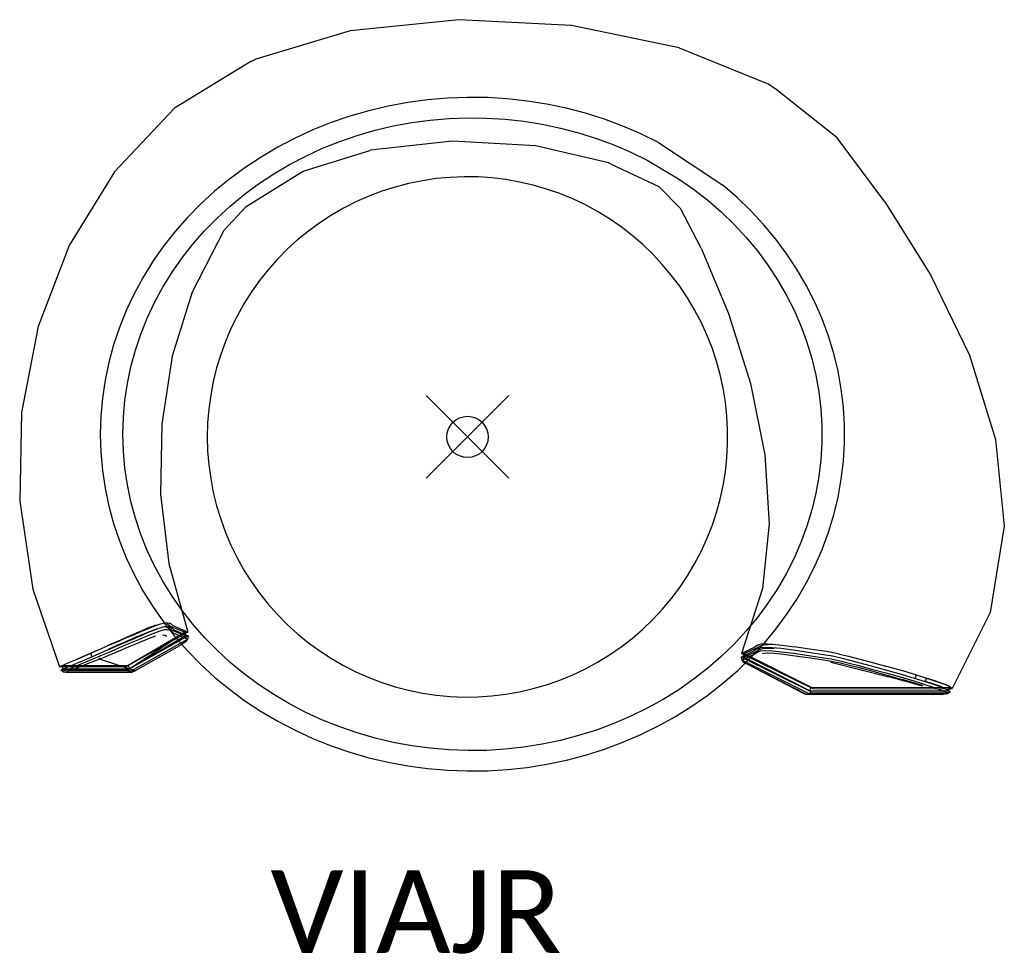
# Model space of a CAD drawing. Extents: x -10.8 to 13, y -12.5 to 10.1.
import ezdxf

# ---------------------------------------------------------------- set-up
doc = ezdxf.new("R2010")
doc.units = 0
doc.header["$MEASUREMENT"] = 0
doc.header["$PDMODE"] = 35
doc.header["$PDSIZE"] = 1
doc.layers.add('A-FURN-P-ST', color=2, linetype='Continuous')
doc.layers.add('A-FURN-P-ST-TN', color=2, linetype='Continuous')
doc.styles.add('MtXpl_Calibri', font='calibri.ttf')

msp = doc.modelspace()

# ---------------------------------------------------------------- linework, layer by layer
at = {"layer": 'A-FURN-P-ST', "lineweight": -3}
for p, q in [((-0.212, 10.097), (-2.84, 9.827)), ((2.516, 9.953), (-0.212, 10.097)), ((-2.84, 9.827), (-5.121, 9.143)), ((5.124, 9.418), (2.516, 9.953)), ((5.124, 9.418), (7.293, 8.539)), ((-5.241, 9.085), (-7.088, 7.958)), ((8.94, 7.237), (7.425, 8.441)), ((-0.967, 8.158), (-1.445, 8.093)), ((-0.486, 8.199), (-0.967, 8.158)), ((-0.003, 8.216), (-0.486, 8.199)), ((0.481, 8.211), (-0.003, 8.216)), ((0.963, 8.181), (0.481, 8.211)), ((1.443, 8.128), (0.963, 8.181)), ((1.919, 8.052), (1.443, 8.128)), ((-7.088, 7.958), (-8.542, 6.417)), ((-2.387, 7.895), (-2.847, 7.762)), ((-1.919, 8.006), (-2.387, 7.895)), ((-1.445, 8.093), (-1.919, 8.006)), ((2.39, 7.953), (1.919, 8.052)), ((2.854, 7.832), (2.39, 7.953)), ((-2.847, 7.762), (-3.299, 7.607)), ((-1.35, 7.607), (-0.901, 7.667)), ((-0.901, 7.667), (-0.449, 7.706)), ((-0.449, 7.706), (0.005, 7.722)), ((0.005, 7.722), (0.459, 7.717)), ((0.459, 7.717), (0.912, 7.689)), ((0.912, 7.689), (1.363, 7.64)), ((1.363, 7.64), (1.81, 7.568)), ((3.311, 7.688), (2.854, 7.832)), ((3.758, 7.521), (3.311, 7.688)), ((-3.742, 7.43), (-4.173, 7.232)), ((-3.299, 7.607), (-3.742, 7.43)), ((-2.667, 7.296), (-2.235, 7.421)), ((-2.235, 7.421), (-1.795, 7.525)), ((-1.795, 7.525), (-1.35, 7.607)), ((1.81, 7.568), (2.253, 7.475)), ((2.253, 7.475), (2.689, 7.361)), ((4.195, 7.334), (3.758, 7.521)), ((-4.173, 7.232), (-4.438, 7.093)), ((-3.507, 6.984), (-3.092, 7.15)), ((-3.092, 7.15), (-2.667, 7.296)), ((-0.364, 7.159), (-2.345, 6.941)), ((1.65, 7.042), (-0.364, 7.159)), ((2.689, 7.361), (3.118, 7.225)), ((3.118, 7.225), (3.538, 7.069)), ((4.62, 7.125), (4.195, 7.334)), ((10.096, 5.691), (8.94, 7.237)), ((-4.591, 7.013), (-4.996, 6.774)), ((-4.446, 7.089), (-4.591, 7.013)), ((-3.973, 6.431), (-2.36, 6.929)), ((-3.912, 6.798), (-3.507, 6.984)), ((-2.345, 6.941), (-2.364, 6.935)), ((-2.36, 6.929), (-2.36, 6.929)), ((1.686, 7.033), (1.65, 7.042)), ((3.412, 6.629), (1.686, 7.033)), ((3.538, 7.069), (3.948, 6.893)), ((-4.996, 6.774), (-5.387, 6.516)), ((3.948, 6.893), (4.348, 6.697)), ((-5.387, 6.516), (-5.761, 6.239)), ((-4.686, 6.368), (-4.306, 6.592)), ((3.476, 6.598), (3.412, 6.629)), ((3.473, 6.602), (4.629, 6.058)), ((-8.542, 6.417), (-9.64, 4.634)), ((-5.761, 6.239), (-6.119, 5.944)), ((-5.356, 5.573), (-4.118, 6.344)), ((-5.053, 6.125), (-4.686, 6.368)), ((-1.093, 6.2), (-1.425, 6.133)), ((-0.759, 6.25), (-1.093, 6.2)), ((-0.422, 6.282), (-0.759, 6.25)), ((-0.085, 6.295), (-0.422, 6.282)), ((0.254, 6.291), (-0.085, 6.295)), ((0.591, 6.268), (0.254, 6.291)), ((0.926, 6.227), (0.591, 6.268)), ((1.259, 6.169), (0.926, 6.227)), ((5.108, 6.249), (5.468, 5.997)), ((-5.405, 5.865), (-5.053, 6.125)), ((-1.752, 6.047), (-2.074, 5.945)), ((-1.425, 6.133), (-1.752, 6.047)), ((1.589, 6.092), (1.259, 6.169)), ((1.913, 5.998), (1.589, 6.092)), ((2.233, 5.887), (1.913, 5.998)), ((5.156, 5.529), (4.629, 6.058)), ((5.468, 5.997), (5.812, 5.729)), ((6.527, 5.791), (6.179, 6.094)), ((-6.119, 5.944), (-6.458, 5.633)), ((-5.74, 5.588), (-5.405, 5.865)), ((-2.39, 5.825), (-2.699, 5.688)), ((-2.074, 5.945), (-2.39, 5.825)), ((2.545, 5.758), (2.233, 5.887)), ((2.851, 5.614), (2.545, 5.758)), ((5.812, 5.729), (6.139, 5.444)), ((6.858, 5.471), (6.527, 5.791)), ((-6.458, 5.633), (-6.779, 5.305)), ((-6.059, 5.295), (-5.74, 5.588)), ((-5.897, 4.996), (-5.356, 5.573)), ((-3, 5.535), (-3.293, 5.366)), ((-2.699, 5.688), (-3, 5.535)), ((3.148, 5.452), (2.851, 5.614)), ((5.65, 4.57), (5.156, 5.529)), ((10.096, 5.691), (11.204, 3.919)), ((-6.779, 5.305), (-7.08, 4.962)), ((-6.361, 4.988), (-6.059, 5.295)), ((-3.293, 5.366), (-3.576, 5.181)), ((3.436, 5.276), (3.148, 5.452)), ((3.714, 5.084), (3.436, 5.276)), ((6.139, 5.444), (6.45, 5.143)), ((7.168, 5.136), (6.858, 5.471)), ((-3.576, 5.181), (-3.849, 4.982)), ((3.982, 4.877), (3.714, 5.084)), ((6.45, 5.143), (6.741, 4.828)), ((7.459, 4.786), (7.168, 5.136)), ((-7.08, 4.962), (-7.36, 4.605)), ((-5.897, 4.996), (-6.665, 3.501)), ((-6.643, 4.666), (-6.361, 4.988)), ((-4.111, 4.768), (-4.361, 4.541)), ((-3.849, 4.982), (-4.111, 4.768)), ((4.238, 4.656), (3.982, 4.877)), ((6.741, 4.828), (7.014, 4.5)), ((7.728, 4.423), (7.459, 4.786)), ((-9.64, 4.634), (-10.389, 2.67)), ((-7.36, 4.605), (-7.618, 4.235)), ((-6.906, 4.331), (-6.643, 4.666)), ((-4.361, 4.541), (-4.599, 4.3)), ((4.482, 4.422), (4.238, 4.656)), ((5.65, 4.57), (6.314, 2.986)), ((-7.149, 3.983), (-6.906, 4.331)), ((-4.599, 4.3), (-4.823, 4.047)), ((4.713, 4.175), (4.482, 4.422)), ((7.014, 4.5), (7.267, 4.158)), ((7.976, 4.047), (7.728, 4.423)), ((-7.618, 4.235), (-7.854, 3.853)), ((4.93, 3.916), (4.713, 4.175)), ((7.267, 4.158), (7.5, 3.805)), ((-7.854, 3.853), (-8.067, 3.46)), ((-7.371, 3.624), (-7.149, 3.983)), ((-4.823, 4.047), (-5.033, 3.782)), ((5.133, 3.646), (4.93, 3.916)), ((8.2, 3.659), (7.976, 4.047)), ((11.204, 3.919), (12.141, 1.981)), ((-7.571, 3.255), (-7.371, 3.624)), ((-5.033, 3.782), (-5.229, 3.507)), ((5.321, 3.365), (5.133, 3.646)), ((7.5, 3.805), (7.711, 3.441)), ((8.402, 3.261), (8.2, 3.659)), ((-8.067, 3.46), (-8.257, 3.058)), ((-6.665, 3.501), (-7.143, 1.952)), ((-5.229, 3.507), (-5.41, 3.221)), ((5.494, 3.074), (5.321, 3.365)), ((7.711, 3.441), (7.9, 3.067)), ((-7.749, 2.877), (-7.571, 3.255)), ((-5.41, 3.221), (-5.575, 2.926)), ((8.579, 2.854), (8.402, 3.261)), ((-8.257, 3.058), (-8.422, 2.646)), ((-7.904, 2.49), (-7.749, 2.877)), ((-5.575, 2.926), (-5.724, 2.622)), ((5.651, 2.775), (5.494, 3.074)), ((6.314, 2.986), (6.849, 1.292)), ((7.9, 3.067), (8.067, 2.685)), ((-10.389, 2.67), (-10.789, 0.588)), ((-8.422, 2.646), (-8.563, 2.228)), ((-5.724, 2.622), (-5.856, 2.311)), ((5.792, 2.468), (5.651, 2.775)), ((8.067, 2.685), (8.21, 2.295)), ((8.732, 2.439), (8.579, 2.854)), ((-8.036, 2.097), (-7.904, 2.49)), ((5.916, 2.153), (5.792, 2.468)), ((8.861, 2.017), (8.732, 2.439)), ((-8.563, 2.228), (-8.678, 1.803)), ((-5.856, 2.311), (-5.972, 1.994)), ((6.023, 1.833), (5.916, 2.153)), ((8.21, 2.295), (8.331, 1.898)), ((-8.145, 1.698), (-8.036, 2.097)), ((-7.143, 1.952), (-7.396, 0.307)), ((-5.972, 1.994), (-6.07, 1.67)), ((8.964, 1.589), (8.861, 2.017)), ((12.141, 1.981), (12.778, -0.065)), ((-8.678, 1.803), (-8.769, 1.373)), ((-8.23, 1.294), (-8.145, 1.698)), ((-6.07, 1.67), (-6.151, 1.342)), ((6.113, 1.507), (6.023, 1.833)), ((8.331, 1.898), (8.428, 1.496)), ((6.185, 1.176), (6.113, 1.507)), ((8.428, 1.496), (8.501, 1.09)), ((9.041, 1.157), (8.964, 1.589)), ((-8.769, 1.373), (-8.833, 0.939)), ((-8.291, 0.886), (-8.23, 1.294)), ((-6.151, 1.342), (-6.214, 1.01)), ((6.849, 1.292), (7.191, -0.43)), ((-6.214, 1.01), (-6.26, 0.675)), ((6.239, 0.843), (6.185, 1.176)), ((8.501, 1.09), (8.549, 0.682)), ((9.093, 0.722), (9.041, 1.157)), ((-8.833, 0.939), (-8.872, 0.503)), ((-8.327, 0.477), (-8.291, 0.886)), ((6.275, 0.507), (6.239, 0.843)), ((9.119, 0.285), (9.093, 0.722)), ((-10.789, 0.588), (-10.835, -1.552)), ((-8.872, 0.503), (-8.885, 0.065)), ((-8.339, 0.065), (-8.327, 0.477)), ((-6.26, 0.675), (-6.287, 0.338)), ((6.294, 0.169), (6.275, 0.507)), ((8.549, 0.682), (8.574, 0.271)), ((-7.396, 0.307), (-7.425, -1.382)), ((-6.287, 0.338), (-6.296, 0)), ((8.574, 0.271), (8.574, -0.14)), ((9.119, -0.153), (9.119, 0.285)), ((-8.885, 0.065), (-8.872, -0.373)), ((-8.327, -0.346), (-8.339, 0.065)), ((6.294, -0.169), (6.294, 0.169)), ((-6.296, 0), (-6.287, -0.338)), ((6.275, -0.507), (6.294, -0.169)), ((8.574, -0.14), (8.549, -0.551)), ((9.093, -0.59), (9.119, -0.153)), ((12.778, -0.065), (12.987, -2.16)), ((-8.872, -0.373), (-8.833, -0.809)), ((-8.291, -0.755), (-8.327, -0.346)), ((-6.287, -0.338), (-6.26, -0.675)), ((7.191, -0.43), (7.296, -2.102)), ((-6.26, -0.675), (-6.214, -1.01)), ((6.239, -0.843), (6.275, -0.507)), ((8.549, -0.551), (8.501, -0.96)), ((9.041, -1.025), (9.093, -0.59)), ((-8.833, -0.809), (-8.768, -1.243)), ((-8.23, -1.163), (-8.291, -0.755)), ((6.185, -1.176), (6.239, -0.843)), ((-8.145, -1.567), (-8.23, -1.163)), ((-6.214, -1.01), (-6.151, -1.342)), ((6.113, -1.507), (6.185, -1.176)), ((8.501, -0.96), (8.428, -1.365)), ((8.964, -1.457), (9.041, -1.025)), ((-8.768, -1.243), (-8.678, -1.673)), ((-7.425, -1.382), (-7.223, -3.066)), ((-6.151, -1.342), (-6.07, -1.67)), ((8.428, -1.365), (8.331, -1.767)), ((-10.835, -1.552), (-10.515, -3.688)), ((-8.036, -1.966), (-8.145, -1.567)), ((6.023, -1.833), (6.113, -1.507)), ((8.861, -1.885), (8.964, -1.457)), ((-8.678, -1.673), (-8.562, -2.098)), ((-6.07, -1.67), (-5.972, -1.994)), ((5.916, -2.153), (6.023, -1.833)), ((8.331, -1.767), (8.21, -2.164)), ((8.733, -2.307), (8.861, -1.885)), ((-8.562, -2.098), (-8.422, -2.516)), ((-7.904, -2.359), (-8.036, -1.966)), ((-5.972, -1.994), (-5.856, -2.311)), ((7.296, -2.102), (7.133, -3.671)), ((-7.749, -2.746), (-7.904, -2.359)), ((-5.856, -2.311), (-5.724, -2.622)), ((5.792, -2.468), (5.916, -2.153)), ((8.21, -2.164), (8.067, -2.554)), ((8.579, -2.722), (8.733, -2.307)), ((12.987, -2.16), (12.644, -4.246)), ((-8.422, -2.516), (-8.256, -2.928)), ((5.651, -2.775), (5.792, -2.468)), ((8.067, -2.554), (7.9, -2.936)), ((-7.571, -3.124), (-7.749, -2.746)), ((-5.724, -2.622), (-5.575, -2.926)), ((5.494, -3.074), (5.651, -2.775)), ((8.402, -3.129), (8.579, -2.722)), ((-8.256, -2.928), (-8.067, -3.33)), ((-7.223, -3.066), (-6.768, -4.727)), ((-5.575, -2.926), (-5.41, -3.221)), ((5.321, -3.365), (5.494, -3.074)), ((7.9, -2.936), (7.711, -3.31)), ((-8.067, -3.33), (-7.853, -3.723)), ((-7.371, -3.493), (-7.571, -3.124)), ((-5.41, -3.221), (-5.229, -3.507)), ((7.711, -3.31), (7.5, -3.674)), ((8.201, -3.527), (8.402, -3.129)), ((-7.149, -3.852), (-7.371, -3.493)), ((-5.229, -3.507), (-5.033, -3.782)), ((5.133, -3.646), (5.321, -3.365)), ((7.976, -3.915), (8.201, -3.527)), ((-10.515, -3.688), (-9.875, -5.565)), ((-7.853, -3.723), (-7.617, -4.105)), ((-5.033, -3.782), (-4.823, -4.047)), ((4.93, -3.916), (5.133, -3.646)), ((7.133, -3.671), (6.631, -5.239)), ((7.5, -3.674), (7.267, -4.027)), ((-6.906, -4.2), (-7.149, -3.852)), ((-4.823, -4.047), (-4.599, -4.3)), ((4.713, -4.175), (4.93, -3.916)), ((7.267, -4.027), (7.014, -4.369)), ((7.729, -4.291), (7.976, -3.915)), ((-7.617, -4.105), (-7.359, -4.475)), ((-6.643, -4.535), (-6.906, -4.2)), ((4.482, -4.422), (4.713, -4.175)), ((12.644, -4.246), (11.729, -6.089)), ((-7.429, -4.526), (-7.339, -4.504)), ((-7.359, -4.475), (-7.341, -4.498)), ((-7.341, -4.498), (-7.079, -4.832)), ((-7.339, -4.504), (-7.329, -4.503)), ((-7.329, -4.51), (-7.33, -4.51)), ((-7.329, -4.503), (-7.269, -4.498)), ((-7.273, -4.519), (-7.329, -4.51)), ((-7.212, -4.508), (-7.273, -4.519)), ((-7.273, -4.519), (-7.225, -4.545)), ((-7.269, -4.498), (-7.212, -4.508)), ((-7.165, -4.534), (-7.212, -4.508)), ((-4.599, -4.3), (-4.361, -4.541)), ((4.238, -4.656), (4.482, -4.422)), ((7.014, -4.369), (6.741, -4.697)), ((7.459, -4.654), (7.729, -4.291)), ((-6.768, -4.727), (-8.207, -5.529)), ((-6.833, -4.729), (-8.207, -5.529)), ((-8.153, -4.808), (-8.027, -4.753)), ((-8.1, -4.795), (-7.97, -4.74)), ((-8.027, -4.753), (-7.936, -4.713)), ((-7.97, -4.74), (-7.877, -4.7)), ((-7.936, -4.713), (-7.883, -4.69)), ((-7.741, -4.631), (-7.883, -4.69)), ((-7.883, -4.69), (-7.823, -4.678)), ((-7.877, -4.7), (-7.823, -4.678)), ((-7.864, -4.78), (-7.722, -4.721)), ((-7.823, -4.678), (-7.681, -4.619)), ((-7.662, -4.709), (-7.804, -4.768)), ((-7.602, -4.577), (-7.741, -4.631)), ((-7.722, -4.721), (-7.583, -4.667)), ((-7.681, -4.619), (-7.542, -4.564)), ((-7.535, -4.733), (-7.674, -4.787)), ((-7.523, -4.655), (-7.662, -4.709)), ((-7.544, -4.557), (-7.602, -4.577)), ((-7.583, -4.667), (-7.525, -4.647)), ((-7.542, -4.564), (-7.429, -4.526)), ((-7.423, -4.695), (-7.535, -4.733)), ((-7.468, -4.636), (-7.523, -4.655)), ((-7.415, -4.618), (-7.468, -4.636)), ((-7.334, -4.673), (-7.423, -4.695)), ((-7.411, -4.616), (-7.415, -4.618)), ((-7.408, -4.616), (-7.411, -4.616)), ((-7.365, -4.605), (-7.408, -4.616)), ((-7.321, -4.594), (-7.365, -4.605)), ((-7.264, -4.667), (-7.334, -4.673)), ((-7.269, -4.59), (-7.321, -4.594)), ((-7.321, -4.594), (-7.321, -4.594)), ((-7.316, -4.601), (-7.311, -4.6)), ((-7.311, -4.6), (-7.255, -4.61)), ((-7.251, -4.588), (-7.269, -4.59)), ((-7.208, -4.677), (-7.264, -4.667)), ((-7.255, -4.61), (-7.253, -4.609)), ((-7.209, -4.635), (-7.255, -4.61)), ((-7.253, -4.609), (-7.195, -4.598)), ((-7.195, -4.598), (-7.251, -4.588)), ((-7.225, -4.545), (-7.178, -4.585)), ((-7.163, -4.676), (-7.209, -4.635)), ((-7.194, -4.685), (-7.208, -4.677)), ((-7.195, -4.598), (-7.148, -4.625)), ((-7.162, -4.703), (-7.194, -4.685)), ((-7.178, -4.585), (-6.833, -4.729)), ((-7.118, -4.575), (-7.165, -4.534)), ((-6.824, -4.817), (-7.163, -4.676)), ((-7.117, -4.746), (-7.162, -4.703)), ((-7.148, -4.625), (-7.102, -4.666)), ((-6.768, -4.727), (-7.118, -4.575)), ((-6.776, -4.897), (-7.117, -4.746)), ((-7.102, -4.666), (-6.757, -4.818)), ((-6.833, -4.729), (-6.768, -4.727)), ((-6.833, -4.729), (-6.824, -4.817)), ((-6.361, -4.857), (-6.643, -4.535)), ((-4.361, -4.541), (-4.111, -4.768)), ((3.982, -4.877), (4.238, -4.656)), ((6.741, -4.697), (6.45, -5.012)), ((7.169, -5.004), (7.459, -4.654)), ((-8.71, -5.05), (-8.498, -4.958)), ((-8.677, -5.043), (-8.456, -4.948)), ((-8.498, -4.958), (-8.312, -4.876)), ((-8.287, -4.964), (-8.471, -5.044)), ((-8.456, -4.948), (-8.263, -4.865)), ((-8.43, -5.035), (-8.238, -4.953)), ((-8.312, -4.876), (-8.153, -4.808)), ((-8.131, -4.896), (-8.287, -4.964)), ((-8.263, -4.865), (-8.1, -4.795)), ((-8.084, -4.96), (-8.241, -5.027)), ((-8.238, -4.953), (-8.077, -4.884)), ((-6.757, -4.818), (-8.222, -5.641)), ((-8.176, -5.685), (-6.776, -4.897)), ((-6.914, -4.782), (-8.173, -5.611)), ((-6.824, -4.817), (-8.173, -5.611)), ((-8.006, -4.842), (-8.131, -4.896)), ((-7.958, -4.907), (-8.084, -4.96)), ((-8.077, -4.884), (-7.949, -4.829)), ((-8.066, -5.026), (-7.981, -4.989)), ((-7.916, -4.803), (-8.006, -4.842)), ((-7.981, -4.989), (-7.93, -4.967)), ((-7.868, -4.868), (-7.958, -4.907)), ((-7.949, -4.829), (-7.857, -4.79)), ((-7.93, -4.967), (-7.79, -4.909)), ((-7.864, -4.78), (-7.916, -4.803)), ((-7.816, -4.846), (-7.868, -4.868)), ((-7.804, -4.768), (-7.864, -4.78)), ((-7.857, -4.79), (-7.804, -4.768)), ((-7.674, -4.787), (-7.816, -4.846)), ((-7.79, -4.909), (-7.651, -4.855)), ((-7.651, -4.855), (-7.539, -4.817)), ((-7.381, -4.789), (-7.326, -4.799)), ((-7.326, -4.799), (-7.28, -4.826)), ((-7.079, -4.832), (-6.778, -5.175)), ((-6.825, -4.963), (-6.905, -5.018)), ((-6.776, -4.897), (-6.825, -4.963)), ((-6.824, -4.817), (-6.757, -4.818)), ((-6.757, -4.818), (-6.776, -4.897)), ((-6.059, -5.165), (-6.361, -4.857)), ((-4.111, -4.768), (-3.849, -4.982)), ((-3.849, -4.982), (-3.576, -5.181)), ((3.714, -5.084), (3.982, -4.877)), ((-9.314, -5.32), (-9.127, -5.239)), ((-9.292, -5.308), (-9.125, -5.234)), ((-9.127, -5.239), (-8.941, -5.158)), ((-9.125, -5.234), (-8.954, -5.158)), ((-9.125, -5.234), (-9.124, -5.237)), ((-9.124, -5.237), (-9.091, -5.317)), ((-8.941, -5.158), (-8.924, -5.15)), ((-8.924, -5.15), (-8.677, -5.043)), ((-8.909, -5.241), (-8.892, -5.234)), ((-8.892, -5.234), (-8.648, -5.129)), ((-8.641, -5.198), (-8.88, -5.301)), ((-8.71, -5.05), (-8.71, -5.05)), ((-8.693, -5.289), (-8.501, -5.209)), ((-8.681, -5.136), (-8.683, -5.136)), ((-8.471, -5.044), (-8.681, -5.136)), ((-8.648, -5.129), (-8.43, -5.035)), ((-8.428, -5.107), (-8.641, -5.198)), ((-8.501, -5.209), (-8.33, -5.137)), ((-8.241, -5.027), (-8.428, -5.107)), ((-8.33, -5.137), (-8.184, -5.075)), ((-8.184, -5.075), (-8.066, -5.026)), ((-6.912, -5.022), (-8.042, -5.661)), ((-6.905, -5.018), (-6.912, -5.022)), ((-6.778, -5.175), (-6.458, -5.502)), ((-5.74, -5.457), (-6.059, -5.165)), ((-3.576, -5.181), (-3.293, -5.366)), ((3.436, -5.276), (3.714, -5.084)), ((6.45, -5.012), (6.139, -5.313)), ((6.937, -5.175), (6.617, -5.328)), ((6.955, -5.086), (6.631, -5.239)), ((6.631, -5.239), (6.696, -5.243)), ((6.631, -5.239), (8.354, -6.089)), ((6.683, -5.33), (6.997, -5.187)), ((6.696, -5.243), (7.015, -5.098)), ((6.858, -5.34), (7.161, -5.013)), ((6.998, -5.132), (6.937, -5.175)), ((6.951, -5.249), (7.011, -5.206)), ((7.017, -5.044), (6.955, -5.086)), ((6.997, -5.187), (7.058, -5.145)), ((7.07, -5.109), (6.998, -5.132)), ((7.011, -5.206), (7.094, -5.179)), ((7.015, -5.098), (7.077, -5.057)), ((7.102, -5.018), (7.017, -5.044)), ((7.058, -5.145), (7.142, -5.119)), ((7.082, -5.106), (7.07, -5.109)), ((7.077, -5.057), (7.137, -5.039)), ((7.201, -5.096), (7.082, -5.106)), ((7.094, -5.179), (7.213, -5.169)), ((7.161, -5.013), (7.102, -5.018)), ((7.137, -5.039), (7.162, -5.031)), ((7.14, -5.238), (7.258, -5.228)), ((7.142, -5.119), (7.26, -5.11)), ((7.161, -5.013), (7.169, -5.004)), ((7.221, -5.008), (7.161, -5.013)), ((7.162, -5.031), (7.281, -5.022)), ((7.201, -5.096), (7.26, -5.11)), ((7.365, -5.102), (7.201, -5.096)), ((7.213, -5.169), (7.377, -5.175)), ((7.221, -5.008), (7.387, -5.014)), ((7.281, -5.022), (7.221, -5.008)), ((7.258, -5.228), (7.422, -5.234)), ((7.26, -5.11), (7.425, -5.116)), ((7.281, -5.022), (7.281, -5.022)), ((7.446, -5.029), (7.281, -5.022)), ((7.587, -5.124), (7.365, -5.102)), ((7.377, -5.175), (7.598, -5.198)), ((7.387, -5.014), (7.609, -5.037)), ((7.422, -5.234), (7.642, -5.256)), ((7.876, -5.164), (7.587, -5.124)), ((7.598, -5.198), (7.887, -5.236)), ((7.609, -5.037), (7.899, -5.077)), ((8.247, -5.219), (7.876, -5.164)), ((7.887, -5.236), (8.257, -5.292)), ((8.271, -5.133), (7.899, -5.077)), ((8.664, -5.279), (8.247, -5.219)), ((8.688, -5.193), (8.271, -5.133)), ((8.817, -5.216), (8.688, -5.193)), ((8.996, -5.255), (8.817, -5.216)), ((-9.765, -5.517), (-9.642, -5.463)), ((-9.642, -5.463), (-9.488, -5.396)), ((-9.604, -5.542), (-9.451, -5.476)), ((-9.488, -5.396), (-9.314, -5.32)), ((-9.456, -5.38), (-9.453, -5.379)), ((-9.453, -5.379), (-9.292, -5.308)), ((-9.451, -5.476), (-9.278, -5.401)), ((-9.432, -5.58), (-9.168, -5.475)), ((-9.242, -5.453), (-9.408, -5.525)), ((-9.278, -5.401), (-9.093, -5.321)), ((-9.068, -5.38), (-9.242, -5.453)), ((-9.168, -5.475), (-9.042, -5.428)), ((-9.093, -5.321), (-8.909, -5.241)), ((-8.892, -5.305), (-9.068, -5.38)), ((-9.042, -5.428), (-8.914, -5.379)), ((-8.913, -5.382), (-8.891, -5.35)), ((-8.908, -5.383), (-8.913, -5.382)), ((-8.907, -5.376), (-8.906, -5.376)), ((-8.042, -5.661), (-8.906, -5.376)), ((-8.9, -5.376), (-8.693, -5.289)), ((-8.88, -5.301), (-8.892, -5.305)), ((-5.405, -5.734), (-5.74, -5.457)), ((-3.293, -5.366), (-3, -5.535)), ((2.851, -5.614), (3.148, -5.452)), ((3.148, -5.452), (3.436, -5.276)), ((6.139, -5.313), (5.812, -5.598)), ((6.528, -5.659), (6.858, -5.34)), ((6.617, -5.328), (6.636, -5.401)), ((6.617, -5.328), (6.683, -5.33)), ((8.318, -6.17), (6.617, -5.328)), ((6.636, -5.401), (6.936, -5.256)), ((8.269, -6.217), (6.636, -5.401)), ((6.636, -5.401), (6.687, -5.459)), ((6.696, -5.243), (6.683, -5.33)), ((6.683, -5.33), (8.274, -6.137)), ((6.687, -5.459), (6.717, -5.474)), ((6.696, -5.243), (8.312, -6.056)), ((6.717, -5.474), (6.772, -5.502)), ((6.936, -5.256), (6.951, -5.249)), ((7.642, -5.256), (7.931, -5.295)), ((7.931, -5.295), (8.3, -5.35)), ((8.257, -5.292), (8.673, -5.351)), ((8.3, -5.35), (8.716, -5.41)), ((8.793, -5.302), (8.664, -5.279)), ((8.673, -5.351), (8.801, -5.374)), ((8.716, -5.41), (8.842, -5.432)), ((8.792, -5.454), (10.192, -5.809)), ((8.971, -5.341), (8.793, -5.302)), ((8.801, -5.374), (8.979, -5.413)), ((8.842, -5.432), (9.018, -5.471)), ((9.197, -5.396), (8.971, -5.341)), ((8.979, -5.413), (9.203, -5.468)), ((8.996, -5.255), (9.221, -5.31)), ((9.018, -5.471), (9.24, -5.525)), ((9.466, -5.465), (9.197, -5.396)), ((9.203, -5.468), (9.471, -5.536)), ((9.221, -5.31), (9.491, -5.379)), ((9.776, -5.548), (9.466, -5.465)), ((9.491, -5.379), (9.8, -5.462)), ((9.8, -5.462), (10.146, -5.557)), ((-9.875, -5.565), (-9.847, -5.552)), ((-9.809, -5.565), (-9.875, -5.565)), ((-9.847, -5.552), (-9.821, -5.541)), ((-9.808, -5.631), (-9.836, -5.643)), ((-8.222, -5.641), (-9.836, -5.643)), ((-9.783, -5.685), (-9.836, -5.643)), ((-9.821, -5.541), (-9.794, -5.529)), ((-9.606, -5.537), (-9.819, -5.539)), ((-9.819, -5.539), (-9.807, -5.562)), ((-8.254, -5.561), (-9.809, -5.565)), ((-9.727, -5.596), (-9.808, -5.631)), ((-9.807, -5.562), (-9.78, -5.617)), ((-9.794, -5.529), (-9.765, -5.517)), ((-9.755, -5.673), (-9.783, -5.685)), ((-9.783, -5.685), (-9.716, -5.691)), ((-8.173, -5.611), (-9.776, -5.617)), ((-9.676, -5.64), (-9.755, -5.673)), ((-9.604, -5.542), (-9.727, -5.596)), ((-9.716, -5.691), (-9.688, -5.68)), ((-9.716, -5.691), (-8.116, -5.692)), ((-9.686, -5.68), (-9.692, -5.682)), ((-9.688, -5.68), (-9.613, -5.648)), ((-9.633, -5.66), (-9.686, -5.68)), ((-9.557, -5.588), (-9.676, -5.64)), ((-9.607, -5.66), (-9.633, -5.66)), ((-9.613, -5.648), (-9.499, -5.601)), ((-9.607, -5.65), (-8.042, -5.661)), ((-9.594, -5.537), (-9.606, -5.537)), ((-8.207, -5.529), (-9.594, -5.537)), ((-9.408, -5.525), (-9.557, -5.588)), ((-9.497, -5.606), (-9.432, -5.58)), ((-8.205, -5.533), (-8.254, -5.561)), ((-8.173, -5.611), (-8.222, -5.641)), ((-8.222, -5.641), (-8.176, -5.685)), ((-8.207, -5.529), (-8.173, -5.611)), ((-8.042, -5.661), (-8.116, -5.692)), ((-6.458, -5.502), (-6.118, -5.814)), ((-3, -5.535), (-2.699, -5.688)), ((-2.699, -5.688), (-2.39, -5.825)), ((2.545, -5.758), (2.851, -5.614)), ((5.812, -5.598), (5.468, -5.866)), ((6.179, -5.963), (6.528, -5.659)), ((6.772, -5.502), (8.208, -6.23)), ((6.772, -5.502), (8.133, -6.21)), ((9.24, -5.525), (9.505, -5.592)), ((9.471, -5.536), (9.778, -5.619)), ((9.505, -5.592), (9.808, -5.673)), ((10.121, -5.643), (9.776, -5.548)), ((9.778, -5.619), (10.121, -5.713)), ((9.808, -5.673), (10.145, -5.766)), ((10.498, -5.749), (10.121, -5.643)), ((10.121, -5.713), (10.497, -5.818)), ((10.52, -5.662), (10.146, -5.557)), ((10.553, -5.672), (10.52, -5.662)), ((10.845, -5.76), (10.553, -5.672)), ((-6.118, -5.814), (-5.76, -6.108)), ((-5.053, -5.994), (-5.405, -5.734)), ((-2.39, -5.825), (-2.074, -5.945)), ((-2.074, -5.945), (-1.752, -6.047)), ((1.913, -5.998), (2.233, -5.887)), ((2.233, -5.887), (2.545, -5.758)), ((5.468, -5.866), (5.109, -6.118)), ((10.145, -5.766), (10.519, -5.87)), ((10.194, -5.802), (10.566, -5.904)), ((10.497, -5.818), (10.521, -5.825)), ((10.527, -5.758), (10.498, -5.749)), ((10.563, -5.905), (10.519, -5.87)), ((10.519, -5.87), (10.534, -5.874)), ((10.521, -5.825), (10.796, -5.905)), ((10.814, -5.843), (10.527, -5.758)), ((10.534, -5.874), (10.792, -5.947)), ((10.566, -5.904), (10.565, -5.903)), ((10.571, -5.905), (10.801, -5.969)), ((10.792, -5.947), (11.014, -6.013)), ((10.796, -5.905), (11.044, -5.981)), ((11.078, -5.925), (10.814, -5.843)), ((10.856, -5.763), (10.828, -5.841)), ((11.116, -5.844), (10.845, -5.76)), ((10.858, -5.757), (10.856, -5.763)), ((11.101, -5.84), (11.069, -5.912)), ((11.31, -6.003), (11.078, -5.925)), ((11.28, -5.98), (11.081, -5.916)), ((11.354, -5.924), (11.116, -5.844)), ((11.119, -5.835), (11.324, -5.901)), ((11.324, -5.901), (11.503, -5.965)), ((11.545, -5.995), (11.354, -5.924)), ((-5.76, -6.108), (-5.386, -6.385)), ((-4.686, -6.237), (-5.053, -5.994)), ((-1.752, -6.047), (-1.424, -6.133)), ((-1.424, -6.133), (-1.093, -6.2)), ((0.926, -6.227), (1.259, -6.169)), ((1.259, -6.169), (1.589, -6.092)), ((1.589, -6.092), (1.913, -5.998)), ((5.109, -6.118), (4.735, -6.351)), ((5.813, -6.249), (6.179, -5.963)), ((8.269, -6.217), (8.318, -6.17)), ((8.312, -6.056), (8.274, -6.137)), ((8.274, -6.137), (11.593, -6.143)), ((8.312, -6.056), (11.641, -6.067)), ((8.318, -6.17), (11.645, -6.175)), ((8.354, -6.089), (11.646, -6.098)), ((10.801, -5.969), (10.988, -6.021)), ((11.044, -5.981), (11.262, -6.054)), ((11.262, -6.054), (11.439, -6.118)), ((11.454, -6.042), (11.28, -5.98)), ((11.497, -6.072), (11.31, -6.003)), ((11.439, -6.118), (11.561, -6.171)), ((11.575, -6.094), (11.454, -6.042)), ((11.623, -6.127), (11.497, -6.072)), ((11.503, -5.965), (11.626, -6.018)), ((11.674, -6.052), (11.545, -5.995)), ((11.561, -6.171), (11.614, -6.207)), ((11.575, -6.094), (11.624, -6.128)), ((11.593, -6.143), (11.626, -6.129)), ((11.614, -6.207), (11.678, -6.164)), ((11.624, -6.128), (11.626, -6.129)), ((11.626, -6.018), (11.674, -6.052)), ((11.678, -6.054), (11.626, -6.129)), ((11.626, -6.129), (11.678, -6.164)), ((11.641, -6.067), (11.678, -6.054)), ((11.645, -6.175), (11.678, -6.164)), ((11.646, -6.098), (11.694, -6.098)), ((11.674, -6.052), (11.729, -6.089)), ((11.694, -6.098), (11.729, -6.089)), ((-5.386, -6.385), (-4.996, -6.643)), ((-4.305, -6.461), (-4.686, -6.237)), ((-1.093, -6.2), (-0.759, -6.25)), ((-0.759, -6.25), (-0.422, -6.282)), ((-0.422, -6.282), (-0.085, -6.295)), ((-0.085, -6.295), (0.254, -6.291)), ((0.254, -6.291), (0.591, -6.268)), ((0.591, -6.268), (0.926, -6.227)), ((4.735, -6.351), (4.348, -6.566)), ((5.431, -6.516), (5.813, -6.249)), ((8.133, -6.21), (8.208, -6.23)), ((8.269, -6.217), (8.208, -6.23)), ((11.509, -6.23), (8.208, -6.23)), ((11.584, -6.219), (8.269, -6.217)), ((11.584, -6.219), (11.509, -6.23)), ((11.584, -6.219), (11.614, -6.207)), ((-4.996, -6.643), (-4.59, -6.882)), ((-3.912, -6.667), (-4.305, -6.461)), ((-3.507, -6.853), (-3.912, -6.667)), ((4.348, -6.566), (3.948, -6.762)), ((5.033, -6.765), (5.431, -6.516)), ((-4.59, -6.882), (-4.172, -7.101)), ((-3.092, -7.019), (-3.507, -6.853)), ((3.948, -6.762), (3.538, -6.938)), ((4.621, -6.994), (5.033, -6.765)), ((-4.172, -7.101), (-3.741, -7.299)), ((-2.667, -7.165), (-3.092, -7.019)), ((3.118, -7.095), (2.689, -7.23)), ((3.538, -6.938), (3.118, -7.095)), ((4.196, -7.202), (4.621, -6.994)), ((-3.741, -7.299), (-3.298, -7.476)), ((-2.234, -7.29), (-2.667, -7.165)), ((-1.795, -7.394), (-2.234, -7.29)), ((2.253, -7.344), (1.81, -7.437)), ((2.689, -7.23), (2.253, -7.344)), ((3.759, -7.39), (4.196, -7.202)), ((-3.298, -7.476), (-2.846, -7.631)), ((-1.35, -7.476), (-1.795, -7.394)), ((-0.901, -7.536), (-1.35, -7.476)), ((-0.449, -7.575), (-0.901, -7.536)), ((0.005, -7.591), (-0.449, -7.575)), ((0.459, -7.586), (0.005, -7.591)), ((0.912, -7.558), (0.459, -7.586)), ((1.363, -7.509), (0.912, -7.558)), ((1.81, -7.437), (1.363, -7.509)), ((2.855, -7.7), (3.312, -7.556)), ((3.312, -7.556), (3.759, -7.39)), ((-2.846, -7.631), (-2.386, -7.764)), ((-2.386, -7.764), (-1.918, -7.875)), ((1.92, -7.921), (2.391, -7.822)), ((2.391, -7.822), (2.855, -7.7)), ((-1.918, -7.875), (-1.444, -7.962)), ((-1.444, -7.962), (-0.966, -8.027)), ((-0.966, -8.027), (-0.485, -8.068)), ((-0.485, -8.068), (-0.002, -8.085)), ((-0.002, -8.085), (0.482, -8.08)), ((0.482, -8.08), (0.964, -8.05)), ((0.964, -8.05), (1.444, -7.997)), ((1.444, -7.997), (1.92, -7.921))]:
    msp.add_line(p, q, dxfattribs=at)
at = {"layer": 'A-FURN-P-ST'}
for p, q in [((-5.241, 9.085), (-5.121, 9.143)), ((7.293, 8.539), (7.425, 8.441)), ((4.62, 7.125), (6.179, 6.094)), ((-4.306, 6.592), (-3.912, 6.798)), ((4.348, 6.697), (5.108, 6.249)), ((-4.118, 6.344), (-3.973, 6.431))]:
    msp.add_line(p, q, dxfattribs=at)
at = {"layer": 'A-FURN-P-ST', "lineweight": -3}
msp.add_point((0, 0), dxfattribs=at)

# ---------------------------------------------------------------- texts
at = {"layer": 'A-FURN-P-ST-TN', "style": 'MtXpl_Calibri'}
msp.add_text('VIAJR', height=2, dxfattribs=at).set_placement((-4.767, -12.486))

doc.saveas('drawing.dxf')
